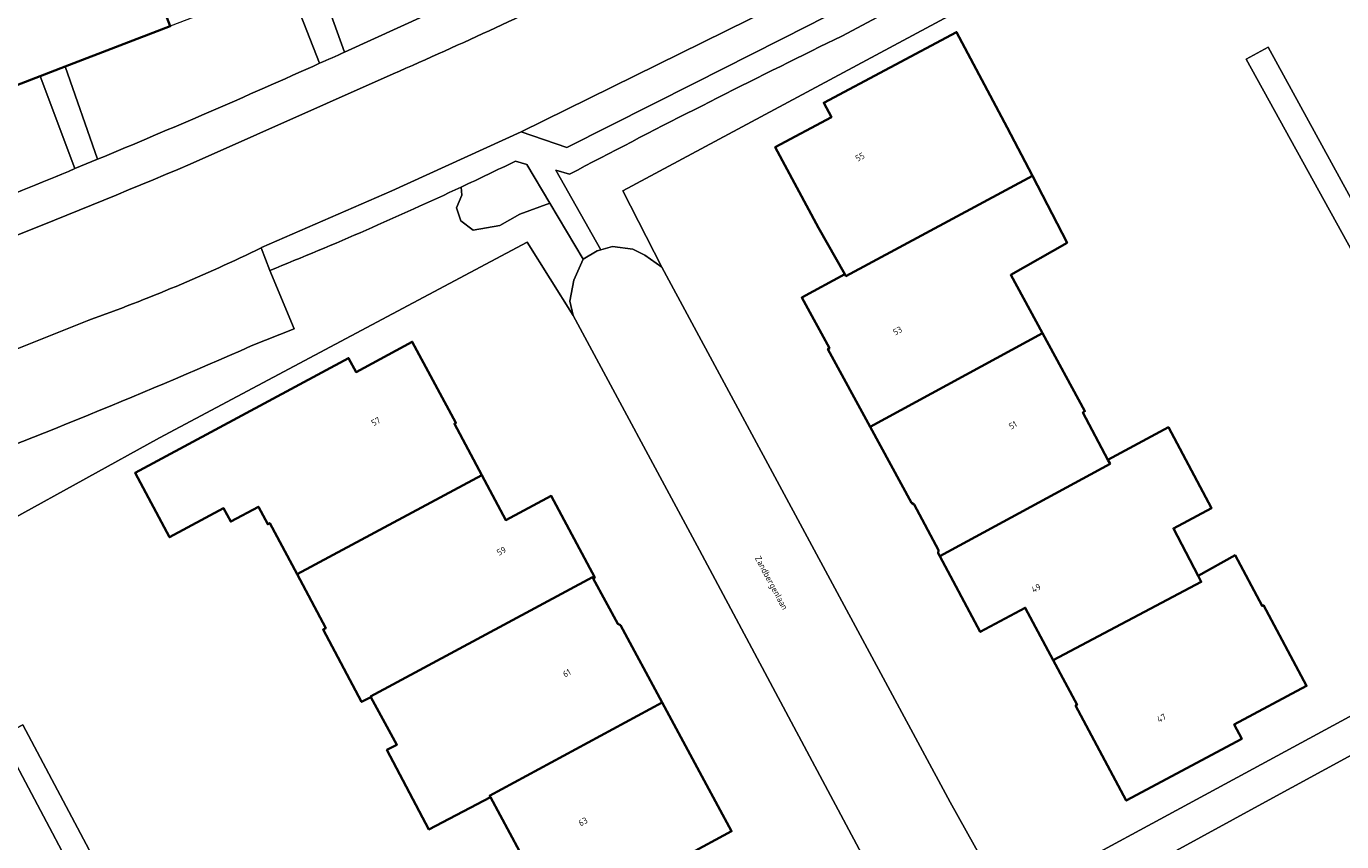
# Model space of a CAD drawing. Header units: metres. Extents: x 154991 to 155595, y 461305 to 461800.
# Tile 39 of 88: x 155217 to 155293, y 461349 to 461395. Entities that reach past the tile are written whole.
import ezdxf
from ezdxf.enums import TextEntityAlignment as Align

# ---------------------------------------------------------------- set-up
doc = ezdxf.new("R2010")
doc.units = ezdxf.units.M
for name, color, linetype, lineweight in [('B-WE-GR-BEPLANTING_CULTUUR_BODEMBEDEKKER-GV', 90, 'Continuous', 18), ('B-WE-IE-TERREINAFSCHEIDING_KUNSTMATIG_HEKWERK-G', 20, 'IE-TERREINAFSCHEIDING_KUNSTMATIG-SO', 18), ('B-WE-OG-BEBOUWING-GV', 7, 'Continuous', 35), ('B-WE-OG-BEBOUWING-T18', 10, 'Continuous', 18), ('B-WE-OG-TERREIN_BEGROEID-GV', 7, 'Continuous', 18), ('B-WE-OG-TERREIN_ERF-GV', 7, 'Continuous', 18), ('B-WE-OG-TOPOGRAFIE-T18', 10, 'Continuous', 18), ('B-WE-VH-VERHARDING_ASFALT-GV', 252, 'Continuous', 18), ('B-WE-VH-VERHARDING_BETONSTRAATSTEEN-GV', 7, 'Continuous', 18), ('B-WE-VH-VERHARDING_STRAATBAKSTEEN-GV', 252, 'Continuous', 18), ('B-WE-VH-VERHARDING_TEGEL-GV', 252, 'Continuous', 18)]:
    doc.layers.add(name, color=color, linetype=linetype, lineweight=lineweight)
doc.styles.add('NLCS-ISO-M200-T18', font='NLCS-ISO.ttf', dxfattribs={"height": 0.36})
doc.linetypes.add('IE-TERREINAFSCHEIDING_KUNSTMATIG-SO', pattern='A,4,[82,NLCS.SHX,S=0.75,R=90,X=0,Y=0],4,-2', length=10)

msp = doc.modelspace()

# ---------------------------------------------------------------- linework, layer by layer
at = {"layer": 'B-WE-GR-BEPLANTING_CULTUUR_BODEMBEDEKKER-GV', "flags": 128}
for points in [[(155248.363, 461386.804), (155247.575, 461387.029), (155250.151, 461382.475), (155250.821, 461382.67), (155251.97, 461382.508), (155252.656, 461382.173), (155253.632, 461381.479), (155251.401, 461385.849), (155311.342, 461418.007)], [(155297.427, 461412.549), (155263.927, 461394.693), (155262.663, 461394.074)], [(155234.063, 461393.139), (155232.229, 461397.835), (155225.516, 461395.257), (155219.51, 461392.95)], [(155219.51, 461392.95), (155221.359, 461387.653)], [(155220.067, 461387.117), (155218.073, 461392.398), (155210.897, 461389.642), (155205.303, 461387.493)], [(155210.14, 461368.868), (155212.25, 461364.752), (155224.901, 461371.735), (155245.933, 461382.908), (155248.566, 461378.715), (155248.38, 461379.535), (155248.602, 461380.737), (155249.145, 461381.944), (155247.23, 461385.14), (155245.522, 461384.508), (155244.366, 461383.868), (155242.844, 461383.605), (155242.135, 461384.142), (155241.883, 461384.885), (155242.204, 461385.606), (155242.154, 461386.061)], [(155231.214, 461381.295), (155232.6, 461377.955), (155230.146, 461376.981)]]:
    msp.add_lwpolyline(points, dxfattribs=at)
msp.add_lwpolyline([(155240.093, 461400.856), (155233.799, 461398.438), (155235.483, 461393.772), (155241.719, 461396.622), (155241.192, 461397.995)], close=True, dxfattribs=at)
at = {"layer": 'B-WE-GR-BEPLANTING_CULTUUR_BODEMBEDEKKER-GV'}
for points in [[(155262.663, 461394.074, 0.006969), (155248.363, 461386.804)], [(155221.359, 461387.653, 0.00706), (155234.063, 461393.139)], [(155208.041, 461382.343, 0.006659), (155220.067, 461387.117)], [(155242.154, 461386.061, -0.013627), (155231.214, 461381.295)], [(155230.146, 461376.981, -0.015251), (155210.14, 461368.868)]]:
    msp.add_lwpolyline(points, format="xyb", dxfattribs=at)
at = {"layer": 'B-WE-IE-TERREINAFSCHEIDING_KUNSTMATIG_HEKWERK-G', "flags": 128}
for points in [[(155253.632, 461381.479), (155251.401, 461385.849), (155311.342, 461418.007)], [(155248.566, 461378.715), (155245.933, 461382.908), (155224.901, 461371.735)]]:
    msp.add_lwpolyline(points, dxfattribs=at)
at = {"layer": 'B-WE-OG-BEBOUWING-GV', "flags": 128}
for points in [[(155218.073, 461392.398), (155219.51, 461392.95), (155225.516, 461395.257), (155221.756, 461405.044), (155207.138, 461399.429), (155210.897, 461389.642)], [(155264.104, 461381.088), (155264.17, 461380.972), (155274.834, 461386.698), (155273.394, 461389.472), (155270.498, 461394.924), (155262.897, 461390.886), (155263.336, 461390.059), (155260.128, 461388.355), (155262.6, 461383.74)], [(155275.409, 461377.708), (155273.595, 461381.04), (155276.817, 461382.876), (155274.834, 461386.698), (155264.17, 461380.972), (155264.104, 461381.088), (155261.644, 461379.749), (155263.221, 461376.85), (155263.133, 461376.802), (155265.551, 461372.36)], [(155234.834, 461365.037), (155243.336, 461369.6), (155241.772, 461372.536), (155241.86, 461372.583), (155239.363, 461377.222), (155236.145, 461375.49), (155235.715, 461376.29), (155223.508, 461369.72), (155225.48, 461366.045), (155228.567, 461367.701), (155228.977, 461366.936), (155230.561, 461367.786), (155231.097, 461366.79), (155231.212, 461366.852), (155232.769, 461363.929)], [(155265.551, 461372.36), (155267.921, 461368.006), (155268.065, 461367.922), (155269.467, 461365.3), (155269.445, 461365.127), (155269.533, 461364.962), (155279.28, 461370.231), (155279.149, 461370.478), (155277.721, 461373.181), (155277.84, 461373.244), (155275.409, 461377.708)], [(155284.312, 461363.832), (155282.901, 461366.545), (155285.078, 461367.709), (155282.608, 461372.328), (155279.149, 461370.478), (155279.28, 461370.231), (155269.533, 461364.962), (155271.848, 461360.632), (155274.425, 461362.011), (155276.029, 461359.012), (155284.489, 461363.492)], [(155249.714, 461363.687), (155249.802, 461363.734), (155247.312, 461368.407), (155244.711, 461367.021), (155243.336, 461369.6), (155234.834, 461365.037), (155232.769, 461363.929), (155234.413, 461360.84), (155234.262, 461360.759), (155236.465, 461356.627), (155236.99, 461356.907), (155236.974, 461356.937), (155249.67, 461363.769)], [(155276.029, 461359.012), (155277.389, 461356.47), (155277.3, 461356.422), (155280.199, 461350.989), (155286.807, 461354.516), (155286.373, 461355.328), (155290.515, 461357.538), (155288.049, 461362.158), (155287.97, 461362.116), (155286.426, 461365.013), (155284.312, 461363.832), (155284.489, 461363.492)], [(155249.714, 461363.687), (155249.67, 461363.769), (155236.974, 461356.937), (155236.99, 461356.907), (155238.48, 461354.177), (155237.912, 461353.88), (155240.317, 461349.339), (155243.831, 461351.177), (155243.783, 461351.265), (155253.655, 461356.593), (155251.27, 461361.008), (155251.115, 461361.086)], [(155244.464, 461342.284), (155255.037, 461347.934), (155255.078, 461347.859), (155257.629, 461349.237), (155256.06, 461352.14), (155253.655, 461356.593), (155243.783, 461351.265), (155243.831, 461351.177), (155246.046, 461347.068), (155243.506, 461345.636), (155243.208, 461344.636)]]:
    msp.add_lwpolyline(points, close=True, dxfattribs=at)
at = {"layer": 'B-WE-OG-TERREIN_BEGROEID-GV', "flags": 128}
for points in [[(155242.154, 461386.061), (155242.204, 461385.606), (155241.883, 461384.885), (155242.135, 461384.142), (155242.844, 461383.605), (155244.366, 461383.868), (155245.522, 461384.508), (155247.23, 461385.14), (155245.906, 461387.35), (155245.269, 461387.55)], [(155338.013, 461375.368), (155335.748, 461374.187), (155334.664, 461376.228), (155287.965, 461350.794)], [(155287.965, 461350.794), (155274.206, 461343.3), (155275.034, 461341.997), (155276.056, 461341.021), (155277.038, 461340.495), (155278.084, 461340.178), (155279.324, 461340.075), (155281.284, 461340.491), (155281.062, 461341.051), (155289.806, 461345.7), (155290.234, 461344.745), (155299.863, 461349.839), (155320.304, 461360.816), (155335.699, 461369.183), (155335.477, 461369.593)]]:
    msp.add_lwpolyline(points, dxfattribs=at)
at = {"layer": 'B-WE-OG-TERREIN_BEGROEID-GV'}
msp.add_lwpolyline([(155245.269, 461387.55, -0.004022), (155242.154, 461386.061)], format="xyb", dxfattribs=at)
at = {"layer": 'B-WE-OG-TERREIN_ERF-GV', "flags": 128}
for points in [[(155311.342, 461418.007), (155251.401, 461385.849), (155253.632, 461381.479), (155270.131, 461350.902), (155273.323, 461345.155), (155287.005, 461352.562), (155304.397, 461361.976), (155304.394, 461361.981), (155287.058, 461393.378), (155288.315, 461394.071), (155305.545, 461362.605), (155336.216, 461379.174), (155323.459, 461402.978), (155315.395, 461417.676)], [(155246.046, 461347.068), (155243.831, 461351.177), (155240.317, 461349.339), (155237.912, 461353.88), (155238.48, 461354.177), (155236.99, 461356.907), (155236.465, 461356.627), (155234.262, 461360.759), (155234.413, 461360.84), (155232.769, 461363.929), (155231.212, 461366.852), (155231.097, 461366.79), (155230.561, 461367.786), (155228.977, 461366.936), (155228.567, 461367.701), (155225.48, 461366.045), (155223.508, 461369.72), (155235.715, 461376.29), (155236.145, 461375.49), (155239.363, 461377.222), (155241.86, 461372.583), (155241.772, 461372.536), (155243.336, 461369.6), (155244.711, 461367.021), (155247.312, 461368.407), (155249.802, 461363.734), (155249.714, 461363.687), (155251.115, 461361.086), (155251.27, 461361.008), (155253.655, 461356.593), (155256.06, 461352.14), (155257.629, 461349.237), (155255.078, 461347.859)]]:
    msp.add_lwpolyline(points, dxfattribs=at)
for points in [[(155279.149, 461370.478), (155282.608, 461372.328), (155285.078, 461367.709), (155282.901, 461366.545), (155284.312, 461363.832), (155286.426, 461365.013), (155287.97, 461362.116), (155288.049, 461362.158), (155290.515, 461357.538), (155286.373, 461355.328), (155286.807, 461354.516), (155280.199, 461350.989), (155277.3, 461356.422), (155277.389, 461356.47), (155276.029, 461359.012), (155274.425, 461362.011), (155271.848, 461360.632), (155269.533, 461364.962), (155269.445, 461365.127), (155269.467, 461365.3), (155268.065, 461367.922), (155267.921, 461368.006), (155265.551, 461372.36), (155263.133, 461376.802), (155263.221, 461376.85), (155261.644, 461379.749), (155264.104, 461381.088), (155262.6, 461383.74), (155260.128, 461388.355), (155263.336, 461390.059), (155262.897, 461390.886), (155270.498, 461394.924), (155273.394, 461389.472), (155274.834, 461386.698), (155276.817, 461382.876), (155273.595, 461381.04), (155275.409, 461377.708), (155277.84, 461373.244), (155277.721, 461373.181)], [(155305.545, 461362.605), (155288.315, 461394.071), (155287.058, 461393.378), (155304.394, 461361.981)], [(155199.199, 461305.503), (155225.71, 461319.647), (155232.477, 461323.257), (155215.841, 461354.661), (155217.092, 461355.308), (155233.743, 461323.931), (155255.38, 461335.444), (155268.07, 461342.329), (155255.788, 461365.308), (155248.566, 461378.715), (155245.933, 461382.908), (155224.901, 461371.735), (155212.25, 461364.752), (155201.294, 461358.706), (155177.585, 461346.162), (155180.03, 461341.33), (155180.116, 461341.16)]]:
    msp.add_lwpolyline(points, close=True, dxfattribs=at)
at = {"layer": 'B-WE-VH-VERHARDING_ASFALT-GV', "flags": 128}
for points in [[(155230.72, 461382.593), (155230.74, 461382.603), (155238.2, 461385.848), (155245.599, 461389.228), (155261.189, 461396.915), (155262.379, 461397.537), (155295.596, 461415.153)], [(155238.263, 461392.54), (155226.651, 461387.37)]]:
    msp.add_lwpolyline(points, dxfattribs=at)
at = {"layer": 'B-WE-VH-VERHARDING_ASFALT-GV'}
for points in [[(155249.921, 461397.963, -0.013151), (155238.263, 461392.54)], [(155226.651, 461387.37, -0.010476), (155203.949, 461378.354)], [(155220.856, 461378.459, 0.028755), (155230.72, 461382.593)], [(155199.389, 461370.231, 0.00921), (155220.856, 461378.459)]]:
    msp.add_lwpolyline(points, format="xyb", dxfattribs=at)
at = {"layer": 'B-WE-VH-VERHARDING_BETONSTRAATSTEEN-GV', "flags": 128}
for points in [[(155295.596, 461415.153), (155262.379, 461397.537), (155261.189, 461396.915), (155245.599, 461389.228), (155248.196, 461388.317), (155255.5, 461392.001), (155262.03, 461395.303), (155262.801, 461395.693), (155296.624, 461413.693)], [(155235.483, 461393.772), (155233.799, 461398.438), (155232.229, 461397.835), (155234.063, 461393.139)], [(155230.146, 461376.981), (155232.6, 461377.955), (155231.214, 461381.295), (155230.72, 461382.593)]]:
    msp.add_lwpolyline(points, dxfattribs=at)
at = {"layer": 'B-WE-VH-VERHARDING_BETONSTRAATSTEEN-GV'}
for points in [[(155234.063, 461393.139, 0.002286), (155235.483, 461393.772)], [(155230.72, 461382.593, -0.028755), (155220.856, 461378.459)], [(155220.856, 461378.459, -0.00921), (155199.389, 461370.231)], [(155210.14, 461368.868, 0.015251), (155230.146, 461376.981)]]:
    msp.add_lwpolyline(points, format="xyb", dxfattribs=at)
at = {"layer": 'B-WE-VH-VERHARDING_BETONSTRAATSTEEN-GV', "flags": 128}
msp.add_lwpolyline([(155221.359, 461387.653), (155219.51, 461392.95), (155218.073, 461392.398), (155220.067, 461387.117)], close=True, dxfattribs=at)
at = {"layer": 'B-WE-VH-VERHARDING_STRAATBAKSTEEN-GV', "flags": 128}
msp.add_lwpolyline([(155249.145, 461381.944), (155248.602, 461380.737), (155248.38, 461379.535), (155248.566, 461378.715), (155255.788, 461365.308), (155268.07, 461342.329), (155273.323, 461345.155), (155270.131, 461350.902), (155253.632, 461381.479), (155252.656, 461382.173), (155251.97, 461382.508), (155250.821, 461382.67), (155250.151, 461382.475), (155249.933, 461382.412)], close=True, dxfattribs=at)
at = {"layer": 'B-WE-VH-VERHARDING_TEGEL-GV', "flags": 128}
for points in [[(155296.624, 461413.693), (155262.801, 461395.693), (155262.03, 461395.303), (155255.5, 461392.001), (155248.196, 461388.317), (155245.599, 461389.228)], [(155262.663, 461394.074), (155263.927, 461394.693), (155297.427, 461412.549)], [(155249.921, 461397.963), (155252.886, 461399.514), (155252.538, 461400.172), (155252.31, 461401.758), (155247.087, 461399.225), (155241.719, 461396.622), (155235.483, 461393.772)], [(155226.651, 461387.37), (155238.263, 461392.54)], [(155245.599, 461389.228), (155238.2, 461385.848), (155230.74, 461382.603), (155230.72, 461382.593), (155231.214, 461381.295)], [(155221.359, 461387.653), (155220.067, 461387.117)], [(155245.269, 461387.55), (155245.906, 461387.35), (155247.23, 461385.14), (155249.145, 461381.944), (155249.933, 461382.412), (155250.151, 461382.475), (155247.575, 461387.029), (155248.363, 461386.804)], [(155305.545, 461362.605), (155304.394, 461361.981), (155304.397, 461361.976), (155287.005, 461352.562), (155273.323, 461345.155), (155274.206, 461343.3), (155287.965, 461350.794), (155334.664, 461376.228), (155335.748, 461374.187), (155338.013, 461375.368)]]:
    msp.add_lwpolyline(points, dxfattribs=at)
at = {"layer": 'B-WE-VH-VERHARDING_TEGEL-GV'}
for points in [[(155238.263, 461392.54, 0.013151), (155249.921, 461397.963)], [(155235.483, 461393.772, -0.002286), (155234.063, 461393.139)], [(155248.363, 461386.804, -0.006969), (155262.663, 461394.074)], [(155234.063, 461393.139, -0.00706), (155221.359, 461387.653)], [(155203.949, 461378.354, 0.010476), (155226.651, 461387.37)], [(155220.067, 461387.117, -0.006659), (155208.041, 461382.343)], [(155242.154, 461386.061, 0.004022), (155245.269, 461387.55)], [(155231.214, 461381.295, 0.013627), (155242.154, 461386.061)]]:
    msp.add_lwpolyline(points, format="xyb", dxfattribs=at)
at = {"layer": 'B-WE-VH-VERHARDING_TEGEL-GV', "flags": 128}
msp.add_lwpolyline([(155233.743, 461323.931), (155217.092, 461355.308), (155215.841, 461354.661), (155232.477, 461323.257)], close=True, dxfattribs=at)

# ---------------------------------------------------------------- texts
at = {"layer": 'B-WE-OG-BEBOUWING-T18', "style": 'NLCS-ISO-M200-T18'}
for s, rotation, p in [('55', 28.2, (155264.971, 461387.786)), ('53', 28.6, (155267.119, 461377.847)), ('57', 28.3, (155237.277, 461372.658)), ('51', 28.6, (155273.717, 461372.451)), ('59', 28, (155244.46, 461365.254)), ('49', 28.1, (155275.047, 461363.132)), ('61', 28.4, (155248.198, 461358.278)), ('47', 28.1, (155282.217, 461355.704)), ('63', 28.4, (155249.127, 461349.782))]:
    msp.add_text(s, height=0.36, rotation=rotation, dxfattribs=at).set_placement(p, align=Align.MIDDLE)
at = {"layer": 'B-WE-OG-TOPOGRAFIE-T18', "style": 'NLCS-ISO-M200-T18'}
msp.add_text('Zandbergenlaan', height=0.36, rotation=298.2, dxfattribs=at).set_placement((155259.861, 461363.414), align=Align.MIDDLE)

doc.saveas('drawing.dxf')
